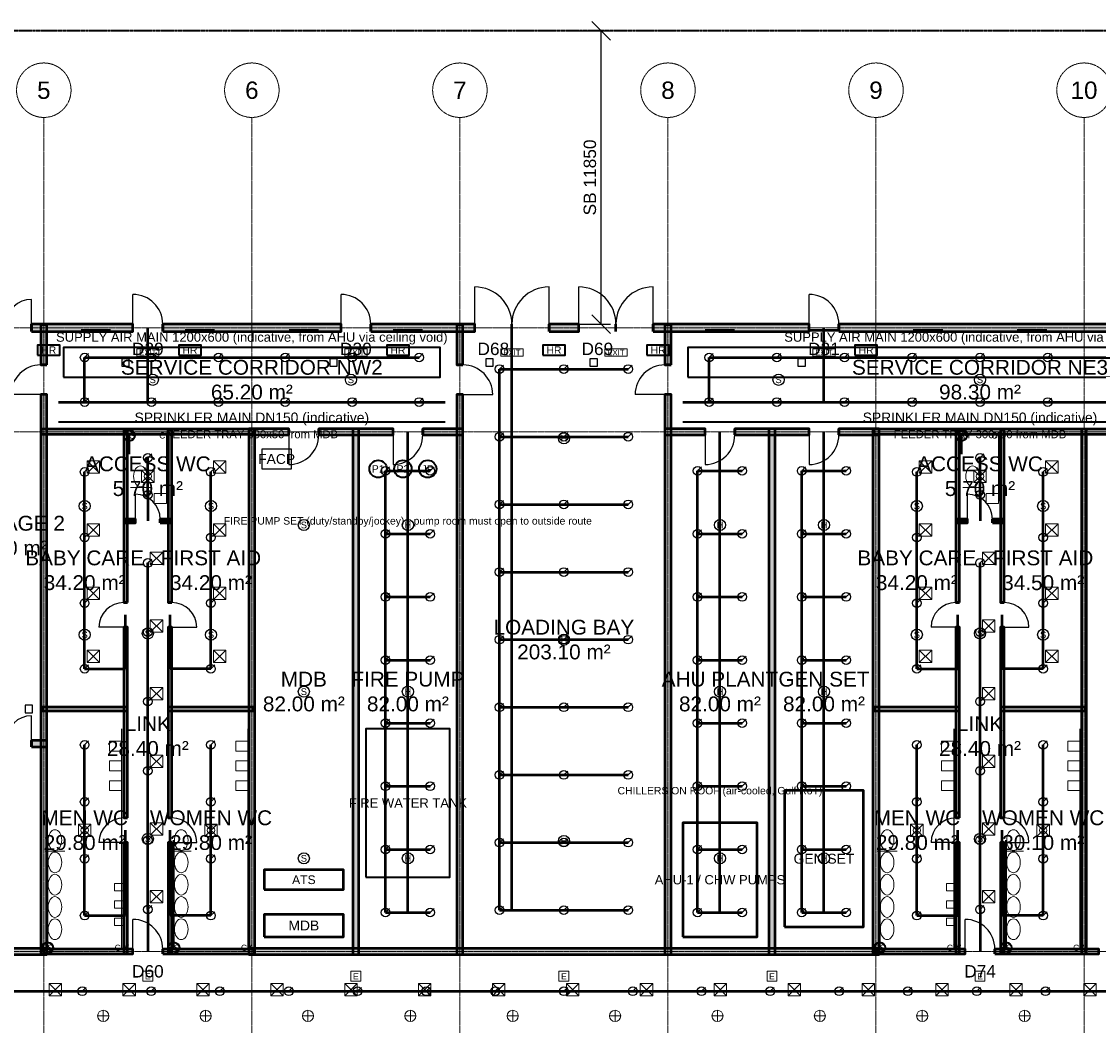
# Model space of a CAD drawing. Header units: millimetres. Extents: x -5300 to 125300, y -375 to 90375.
# Tile 5 of 8: x 38101 to 81583, y 49812 to 90375. Entities that reach past the tile are written whole.
import ezdxf
from ezdxf.enums import TextEntityAlignment as Align

# ---------------------------------------------------------------- set-up
doc = ezdxf.new("R2010")
doc.units = ezdxf.units.MM
for name, pattern in [('CENTER', [5.08, 3.175, -0.635, 0.635, -0.635]), ('DASHED', [1.524, 1.27, -0.254]), ('PHANTOM', [6.35, 3.175, -0.635, 0.635, -0.635, 0.635, -0.635])]:
    doc.linetypes.add(name, pattern=pattern)
for name, color, linetype, lineweight in [('A-ANNO-DIMS', 1, 'Continuous', 18), ('A-ANNO-SYMB', 2, 'Continuous', 18), ('A-AREA-IDEN', 2, 'Continuous', 18), ('A-DOOR', 3, 'Continuous', 25), ('A-GRID', 1, 'CENTER', 13), ('A-WALL', 7, 'Continuous', 50), ('A-WALL-PATT', 8, 'Continuous', 9), ('C-PROP-LINE', 1, 'PHANTOM', 35), ('E-ANNO-TEXT', 52, 'Continuous', 18), ('E-DB', 6, 'Continuous', 50), ('E-FALM', 230, 'Continuous', 25), ('E-LITE', 2, 'Continuous', 18), ('E-LITE-EMER', 40, 'Continuous', 18), ('E-TRAY', 210, 'DASHED', 35), ('FP-ANNO-TEXT', 14, 'Continuous', 18), ('FP-HOSE', 20, 'Continuous', 35), ('FP-SPRK-HEAD', 1, 'Continuous', 25), ('FP-SPRK-PIPE', 12, 'Continuous', 50), ('M-ANNO-TEXT', 150, 'Continuous', 18), ('M-HVAC-EQPT', 30, 'Continuous', 50), ('M-HVAC-RCG', 3, 'Continuous', 18), ('M-HVAC-SAD', 5, 'Continuous', 35), ('M-HVAC-SCD', 4, 'Continuous', 18), ('P-ANNO-TEXT', 94, 'Continuous', 18), ('P-DCW', 160, 'Continuous', 25), ('P-FIXT', 90, 'Continuous', 18), ('P-SANR', 34, 'Continuous', 35)]:
    doc.layers.add(name, color=color, linetype=linetype, lineweight=lineweight)
doc.styles.add('AU-ARIAL', font='arial.ttf')
doc.dimstyles.new('AU-100', dxfattribs={"dimscale": 250, "dimtxt": 2, "dimasz": 1.5, "dimexe": 1.5, "dimexo": 1.5, "dimgap": 0.8, "dimtad": 1, "dimdec": 0, "dimdsep": 46, "dimtxsty": 'AU-ARIAL', "dimtsz": 1.5, "dimcen": 2.5, "dimclrd": 256, "dimclre": 256, "dimclrt": 256, "dimazin": 3, "dimtfac": 1, "dimtmove": 0, "dimatfit": 3})

msp = doc.modelspace()

# ---------------------------------------------------------------- hatches: boundary and pattern name
at = {"layer": 'A-WALL-PATT'}
for points in [[(38500, 77850), (42600, 77850), (42600, 78150), (38500, 78150)], [(39125, 76500), (39125, 78125), (38875, 78125), (38875, 76500)], [(43800, 77850), (51000, 77850), (51000, 78150), (43800, 78150)], [(52200, 77850), (56400, 77850), (56400, 78150), (52200, 78150)], [(55925, 76500), (55925, 78125), (55675, 78125), (55675, 76500)], [(59400, 77850), (60600, 77850), (60600, 78150), (59400, 78150)], [(63600, 77850), (69900, 77850), (69900, 78150), (63600, 78150)], [(64325, 76500), (64325, 78125), (64075, 78125), (64075, 76500)], [(71100, 77850), (82500, 77850), (82500, 78150), (71100, 78150)], [(39125, 52675), (39125, 75300), (38875, 75300), (38875, 52675)], [(55925, 52675), (55925, 75300), (55675, 75300), (55675, 52675)], [(64325, 52675), (64325, 75300), (64075, 75300), (64075, 52675)], [(47275, 73675), (48900, 73675), (48900, 73925), (47275, 73925)], [(47525, 52675), (47525, 73925), (47275, 73925), (47275, 52675)], [(50100, 73675), (53100, 73675), (53100, 73925), (50100, 73925)], [(51725, 52675), (51725, 73925), (51475, 73925), (51475, 52675)], [(54300, 73675), (55925, 73675), (55925, 73925), (54300, 73925)], [(64075, 73675), (65700, 73675), (65700, 73925), (64075, 73925)], [(66900, 73675), (69900, 73675), (69900, 73925), (66900, 73925)], [(68525, 52675), (68525, 73925), (68275, 73925), (68275, 52675)], [(71100, 73675), (72725, 73675), (72725, 73925), (71100, 73925)], [(72725, 52675), (72725, 73925), (72475, 73925), (72475, 52675)], [(38900, 73700), (47500, 73700), (47500, 73900), (38900, 73900)], [(42375, 66900), (42375, 73875), (42225, 73875), (42225, 66900)], [(44175, 66900), (44175, 73875), (44025, 73875), (44025, 66900)], [(72500, 73700), (84700, 73700), (84700, 73900), (72500, 73900)], [(75975, 66900), (75975, 73875), (75825, 73875), (75825, 66900)], [(77775, 66900), (77775, 73875), (77625, 73875), (77625, 66900)], [(81100, 52700), (81100, 73900), (80900, 73900), (80900, 52700)], [(42225, 70125), (42700, 70125), (42700, 70275), (42225, 70275)], [(43700, 70125), (44175, 70125), (44175, 70275), (43700, 70275)], [(75825, 70125), (76300, 70125), (76300, 70275), (75825, 70275)], [(77300, 70125), (77775, 70125), (77775, 70275), (77300, 70275)], [(42375, 58200), (42375, 65900), (42225, 65900), (42225, 58200)], [(44175, 58200), (44175, 65900), (44025, 65900), (44025, 58200)], [(75975, 58200), (75975, 65900), (75825, 65900), (75825, 58200)], [(77775, 58200), (77775, 65900), (77625, 65900), (77625, 58200)], [(38925, 62525), (42375, 62525), (42375, 62675), (38925, 62675)], [(44025, 62525), (47475, 62525), (47475, 62675), (44025, 62675)], [(72525, 62525), (75975, 62525), (75975, 62675), (72525, 62675)], [(77625, 62525), (81075, 62525), (81075, 62675), (77625, 62675)], [(38500, 61075), (39125, 61075), (39125, 61325), (38500, 61325)], [(42375, 52725), (42375, 57200), (42225, 57200), (42225, 52725)], [(44175, 52725), (44175, 57200), (44025, 57200), (44025, 52725)], [(75975, 52725), (75975, 57200), (75825, 57200), (75825, 52725)], [(77775, 52725), (77775, 57200), (77625, 57200), (77625, 52725)], [(35800, 52675), (39125, 52675), (39125, 52925), (35800, 52925)], [(38900, 52700), (42600, 52700), (42600, 52900), (38900, 52900)], [(43800, 52700), (47500, 52700), (47500, 52900), (43800, 52900)], [(47275, 52675), (72725, 52675), (72725, 52925), (47275, 52925)], [(72500, 52700), (76200, 52700), (76200, 52900), (72500, 52900)], [(77400, 52700), (81600, 52700), (81600, 52900), (77400, 52900)]]:
    msp.add_hatch(color=256, dxfattribs=at).paths.add_polyline_path(points)

# ---------------------------------------------------------------- linework, layer by layer
at = {"layer": 'A-DOOR'}
for p, q in [((56400, 78150), (56400, 79650)), ((59400, 78150), (59400, 79650)), ((60600, 78150), (60600, 79650)), ((63600, 78150), (63600, 79650)), ((38500, 78150), (38500, 79150)), ((42600, 78150), (42600, 79350)), ((51000, 78150), (51000, 79350)), ((69900, 78150), (69900, 79350)), ((38875, 75300), (37675, 75300)), ((55925, 75300), (57125, 75300)), ((64075, 75300), (62875, 75300)), ((48900, 73675), (48900, 72475)), ((53100, 73675), (53100, 72475)), ((65700, 73675), (65700, 72475)), ((69900, 73675), (69900, 72475)), ((42700, 70275), (42700, 71275)), ((76300, 70275), (76300, 71275)), ((42225, 65900), (41225, 65900)), ((44175, 65900), (45175, 65900)), ((75825, 65900), (74825, 65900)), ((77775, 65900), (78775, 65900)), ((38500, 61325), (38500, 62325)), ((42225, 57200), (41225, 57200)), ((44175, 57200), (45175, 57200)), ((75825, 57200), (74825, 57200)), ((77775, 57200), (78775, 57200)), ((42600, 52900), (42600, 54100)), ((76200, 52900), (76200, 54100))]:
    msp.add_line(p, q, dxfattribs=at)
for centre, radius, start, end in [((56400, 78150), 1500, 0, 90), ((59400, 78150), 1500, 90, 180), ((60600, 78150), 1500, 0, 90), ((63600, 78150), 1500, 90, 180), ((38500, 78150), 1000, 90, 180), ((42600, 78150), 1200, 0, 90), ((51000, 78150), 1200, 0, 90), ((69900, 78150), 1200, 0, 90), ((38875, 75300), 1200, 90, 180), ((55925, 75300), 1200, 0, 90), ((64075, 75300), 1200, 90, 180), ((48900, 73675), 1200, -90, 0), ((53100, 73675), 1200, -90, 0), ((65700, 73675), 1200, -90, 0), ((69900, 73675), 1200, -90, 0), ((42700, 70275), 1000, 0, 90), ((76300, 70275), 1000, 0, 90), ((42225, 65900), 1000, 90, 180), ((44175, 65900), 1000, 0, 90), ((75825, 65900), 1000, 90, 180), ((77775, 65900), 1000, 0, 90), ((38500, 61325), 1000, 90, 180), ((42225, 57200), 1000, 90, 180), ((44175, 57200), 1000, 0, 90), ((75825, 57200), 1000, 90, 180), ((77775, 57200), 1000, 0, 90), ((42600, 52900), 1200, 0, 90), ((76200, 52900), 1200, 0, 90)]:
    msp.add_arc(centre, radius, start, end, dxfattribs=at)
at = {"layer": 'A-GRID'}
for p, q in [((39000, 7100), (39000, 86500)), ((47400, 7100), (47400, 86500)), ((55800, 7100), (55800, 86500)), ((64200, 7100), (64200, 86500)), ((72600, 7100), (72600, 86500)), ((81000, 7100), (81000, 86500)), ((-3100, 78000), (123100, 78000)), ((-3100, 73800), (123100, 73800)), ((-3100, 52800), (123100, 52800))]:
    msp.add_line(p, q, dxfattribs=at)
for centre in [(39000, 87600), (47400, 87600), (55800, 87600), (64200, 87600), (72600, 87600), (81000, 87600)]:
    msp.add_circle(centre, 1100, dxfattribs=at)
at = {"layer": 'A-WALL'}
for p, q in [((38500, 77850), (38500, 78150)), ((42600, 77850), (42600, 78150)), ((43800, 77850), (43800, 78150)), ((51000, 77850), (51000, 78150)), ((52200, 77850), (52200, 78150)), ((56400, 77850), (56400, 78150)), ((57900, 77850), (57900, 78150)), ((57900, 77850), (57900, 78150)), ((59400, 77850), (59400, 78150)), ((60600, 77850), (60600, 78150)), ((62100, 77850), (62100, 78150)), ((62100, 77850), (62100, 78150)), ((63600, 77850), (63600, 78150)), ((69900, 77850), (69900, 78150)), ((71100, 77850), (71100, 78150)), ((39125, 76500), (38875, 76500)), ((55925, 76500), (55675, 76500)), ((64325, 76500), (64075, 76500)), ((39125, 75300), (38875, 75300)), ((55925, 75300), (55675, 75300)), ((64325, 75300), (64075, 75300)), ((48900, 73675), (48900, 73925)), ((50100, 73675), (50100, 73925)), ((53100, 73675), (53100, 73925)), ((54300, 73675), (54300, 73925)), ((65700, 73675), (65700, 73925)), ((66900, 73675), (66900, 73925)), ((69900, 73675), (69900, 73925)), ((71100, 73675), (71100, 73925)), ((42700, 70125), (42700, 70275)), ((43700, 70125), (43700, 70275)), ((76300, 70125), (76300, 70275)), ((77300, 70125), (77300, 70275)), ((42375, 66900), (42225, 66900)), ((44175, 66900), (44025, 66900)), ((75975, 66900), (75825, 66900)), ((77775, 66900), (77625, 66900)), ((42375, 65900), (42225, 65900)), ((44175, 65900), (44025, 65900)), ((75975, 65900), (75825, 65900)), ((77775, 65900), (77625, 65900)), ((38500, 61075), (38500, 61325)), ((42375, 58200), (42225, 58200)), ((44175, 58200), (44025, 58200)), ((75975, 58200), (75825, 58200)), ((77775, 58200), (77625, 58200)), ((42375, 57200), (42225, 57200)), ((44175, 57200), (44025, 57200)), ((75975, 57200), (75825, 57200)), ((77775, 57200), (77625, 57200)), ((42600, 52700), (42600, 52900)), ((43800, 52700), (43800, 52900)), ((76200, 52700), (76200, 52900)), ((77400, 52700), (77400, 52900))]:
    msp.add_line(p, q, dxfattribs=at)
for points in [[(38500, 77850), (42600, 77850), (42600, 78150), (38500, 78150)], [(39125, 76500), (39125, 78125), (38875, 78125), (38875, 76500)], [(43800, 77850), (51000, 77850), (51000, 78150), (43800, 78150)], [(52200, 77850), (56400, 77850), (56400, 78150), (52200, 78150)], [(55925, 76500), (55925, 78125), (55675, 78125), (55675, 76500)], [(59400, 77850), (60600, 77850), (60600, 78150), (59400, 78150)], [(63600, 77850), (69900, 77850), (69900, 78150), (63600, 78150)], [(64325, 76500), (64325, 78125), (64075, 78125), (64075, 76500)], [(71100, 77850), (82500, 77850), (82500, 78150), (71100, 78150)], [(39125, 52675), (39125, 75300), (38875, 75300), (38875, 52675)], [(55925, 52675), (55925, 75300), (55675, 75300), (55675, 52675)], [(64325, 52675), (64325, 75300), (64075, 75300), (64075, 52675)], [(47275, 73675), (48900, 73675), (48900, 73925), (47275, 73925)], [(47525, 52675), (47525, 73925), (47275, 73925), (47275, 52675)], [(50100, 73675), (53100, 73675), (53100, 73925), (50100, 73925)], [(51725, 52675), (51725, 73925), (51475, 73925), (51475, 52675)], [(54300, 73675), (55925, 73675), (55925, 73925), (54300, 73925)], [(64075, 73675), (65700, 73675), (65700, 73925), (64075, 73925)], [(66900, 73675), (69900, 73675), (69900, 73925), (66900, 73925)], [(68525, 52675), (68525, 73925), (68275, 73925), (68275, 52675)], [(71100, 73675), (72725, 73675), (72725, 73925), (71100, 73925)], [(72725, 52675), (72725, 73925), (72475, 73925), (72475, 52675)], [(38900, 73700), (47500, 73700), (47500, 73900), (38900, 73900)], [(42375, 66900), (42375, 73875), (42225, 73875), (42225, 66900)], [(44175, 66900), (44175, 73875), (44025, 73875), (44025, 66900)], [(72500, 73700), (84700, 73700), (84700, 73900), (72500, 73900)], [(75975, 66900), (75975, 73875), (75825, 73875), (75825, 66900)], [(77775, 66900), (77775, 73875), (77625, 73875), (77625, 66900)], [(81100, 52700), (81100, 73900), (80900, 73900), (80900, 52700)], [(42225, 70125), (42700, 70125), (42700, 70275), (42225, 70275)], [(43700, 70125), (44175, 70125), (44175, 70275), (43700, 70275)], [(75825, 70125), (76300, 70125), (76300, 70275), (75825, 70275)], [(77300, 70125), (77775, 70125), (77775, 70275), (77300, 70275)], [(42375, 58200), (42375, 65900), (42225, 65900), (42225, 58200)], [(44175, 58200), (44175, 65900), (44025, 65900), (44025, 58200)], [(75975, 58200), (75975, 65900), (75825, 65900), (75825, 58200)], [(77775, 58200), (77775, 65900), (77625, 65900), (77625, 58200)], [(38925, 62525), (42375, 62525), (42375, 62675), (38925, 62675)], [(44025, 62525), (47475, 62525), (47475, 62675), (44025, 62675)], [(72525, 62525), (75975, 62525), (75975, 62675), (72525, 62675)], [(77625, 62525), (81075, 62525), (81075, 62675), (77625, 62675)], [(38500, 61075), (39125, 61075), (39125, 61325), (38500, 61325)], [(42375, 52725), (42375, 57200), (42225, 57200), (42225, 52725)], [(44175, 52725), (44175, 57200), (44025, 57200), (44025, 52725)], [(75975, 52725), (75975, 57200), (75825, 57200), (75825, 52725)], [(77775, 52725), (77775, 57200), (77625, 57200), (77625, 52725)], [(35800, 52675), (39125, 52675), (39125, 52925), (35800, 52925)], [(38900, 52700), (42600, 52700), (42600, 52900), (38900, 52900)], [(43800, 52700), (47500, 52700), (47500, 52900), (43800, 52900)], [(47275, 52675), (72725, 52675), (72725, 52925), (47275, 52925)], [(72500, 52700), (76200, 52700), (76200, 52900), (72500, 52900)], [(77400, 52700), (81600, 52700), (81600, 52900), (77400, 52900)]]:
    msp.add_lwpolyline(points, close=True, dxfattribs=at)
at = {"layer": 'C-PROP-LINE'}
msp.add_lwpolyline([(0, 0), (120000, 0), (120000, 90000), (0, 90000)], close=True, dxfattribs=at)
at = {"layer": 'E-DB'}
for points in [[(68900, 53800), (72100, 53800), (72100, 59300), (68900, 59300)], [(47900, 55300), (51100, 55300), (51100, 56100), (47900, 56100)], [(47900, 53400), (51100, 53400), (51100, 54300), (47900, 54300)]]:
    msp.add_lwpolyline(points, close=True, dxfattribs=at)
at = {"layer": 'E-FALM'}
for points in [[(42150, 76450), (42450, 76450), (42450, 76750), (42150, 76750)], [(50550, 76450), (50850, 76450), (50850, 76750), (50550, 76750)], [(56850, 76450), (57150, 76450), (57150, 76750), (56850, 76750)], [(61050, 76450), (61350, 76450), (61350, 76750), (61050, 76750)], [(69450, 76450), (69750, 76450), (69750, 76750), (69450, 76750)], [(47800, 72300), (49000, 72300), (49000, 73100), (47800, 73100)], [(38250, 62450), (38550, 62450), (38550, 62750), (38250, 62750)]]:
    msp.add_lwpolyline(points, close=True, dxfattribs=at)
for centre in [(43400, 75900), (51400, 75900), (68666.7, 75900), (76800, 75900), (60000, 73533.3), (40650, 70800), (45750, 70800), (74250, 70800), (79350, 70800), (49500, 70033.3), (53700, 70033.3), (66300, 70033.3), (70500, 70033.3), (40650, 65600), (43200, 65650), (45750, 65600), (74250, 65600), (76800, 65650), (79350, 65600), (60000, 65400), (49500, 63300), (53700, 63300), (66300, 63300), (70500, 63300), (43200, 57350), (60000, 57266.7), (76800, 57350), (49500, 56566.7), (53700, 56566.7), (66300, 56566.7), (70500, 56566.7)]:
    msp.add_circle(centre, 225, dxfattribs=at)
at = {"layer": 'E-LITE'}
for p, q in [((41175, 50200), (41625, 50200)), ((41400, 49975), (41400, 50425)), ((45308.3, 50200), (45758.3, 50200)), ((45533.3, 49975), (45533.3, 50425)), ((49441.7, 50200), (49891.7, 50200)), ((49666.7, 49975), (49666.7, 50425)), ((53575, 50200), (54025, 50200)), ((53800, 49975), (53800, 50425)), ((57708.3, 50200), (58158.3, 50200)), ((57933.3, 49975), (57933.3, 50425)), ((61841.7, 50200), (62291.7, 50200)), ((62066.7, 49975), (62066.7, 50425)), ((65975, 50200), (66425, 50200)), ((66200, 49975), (66200, 50425)), ((70108.3, 50200), (70558.3, 50200)), ((70333.3, 49975), (70333.3, 50425)), ((74241.7, 50200), (74691.7, 50200)), ((74466.7, 49975), (74466.7, 50425)), ((78375, 50200), (78825, 50200)), ((78600, 49975), (78600, 50425))]:
    msp.add_line(p, q, dxfattribs=at)
at = {"layer": 'E-LITE', "const_width": 100}
for points in [[(40500, 77900), (41700, 77900)], [(44700, 77900), (45900, 77900)], [(48900, 77900), (50100, 77900)], [(53100, 77900), (54300, 77900)], [(65700, 77900), (66900, 77900)], [(69900, 77900), (71100, 77900)], [(74100, 77900), (75300, 77900)], [(78300, 77900), (79500, 77900)]]:
    msp.add_lwpolyline(points, dxfattribs=at)
at = {"layer": 'E-LITE'}
for centre in [(41400, 50200), (45533.3, 50200), (49666.7, 50200), (53800, 50200), (57933.3, 50200), (62066.7, 50200), (66200, 50200), (70333.3, 50200), (74466.7, 50200), (78600, 50200)]:
    msp.add_circle(centre, 225, dxfattribs=at)
at = {"layer": 'E-LITE-EMER'}
for points in [[(42750, 76850), (43650, 76850), (43650, 77150), (42750, 77150)], [(51150, 76850), (52050, 76850), (52050, 77150), (51150, 77150)], [(57450, 76850), (58350, 76850), (58350, 77150), (57450, 77150)], [(61650, 76850), (62550, 76850), (62550, 77150), (61650, 77150)], [(70050, 76850), (70950, 76850), (70950, 77150), (70050, 77150)], [(43000, 51600), (43400, 51600), (43400, 52000), (43000, 52000)], [(51400, 51600), (51800, 51600), (51800, 52000), (51400, 52000)], [(59800, 51600), (60200, 51600), (60200, 52000), (59800, 52000)], [(68200, 51600), (68600, 51600), (68600, 52000), (68200, 52000)], [(76600, 51600), (77000, 51600), (77000, 52000), (76600, 52000)]]:
    msp.add_lwpolyline(points, close=True, dxfattribs=at)
at = {"layer": 'E-TRAY'}
for p, q in [((39600, 74200), (55200, 74200)), ((64800, 74200), (88800, 74200))]:
    msp.add_line(p, q, dxfattribs=at)
at = {"layer": 'FP-HOSE'}
for points in [[(38750, 76900), (39650, 76900), (39650, 77300), (38750, 77300)], [(44450, 76900), (45350, 76900), (45350, 77300), (44450, 77300)], [(52850, 76900), (53750, 76900), (53750, 77300), (52850, 77300)], [(59150, 76900), (60050, 76900), (60050, 77300), (59150, 77300)], [(63350, 76900), (64250, 76900), (64250, 77300), (63350, 77300)], [(71750, 76900), (72650, 76900), (72650, 77300), (71750, 77300)], [(52000, 55800), (55400, 55800), (55400, 61800), (52000, 61800)]]:
    msp.add_lwpolyline(points, close=True, dxfattribs=at)
for centre in [(52500, 72300), (53500, 72300), (54500, 72300)]:
    msp.add_circle(centre, 350, dxfattribs=at)
at = {"layer": 'FP-SPRK-HEAD'}
for p, q in [((40650, 76800), (40807.5, 76957.5)), ((43350, 76800), (43507.5, 76957.5)), ((46050, 76800), (46207.5, 76957.5)), ((48750, 76800), (48907.5, 76957.5)), ((51450, 76800), (51607.5, 76957.5)), ((54150, 76800), (54307.5, 76957.5)), ((65866.7, 76800), (66024.2, 76957.5)), ((68600, 76800), (68757.5, 76957.5)), ((71333.3, 76800), (71490.8, 76957.5)), ((74066.7, 76800), (74224.2, 76957.5)), ((76800, 76800), (76957.5, 76957.5)), ((79533.3, 76800), (79690.8, 76957.5)), ((57400, 76333.3), (57557.5, 76490.8)), ((60000, 76333.3), (60157.5, 76490.8)), ((62600, 76333.3), (62757.5, 76490.8)), ((40650, 75000), (40807.5, 75157.5)), ((43350, 75000), (43507.5, 75157.5)), ((46050, 75000), (46207.5, 75157.5)), ((48750, 75000), (48907.5, 75157.5)), ((51450, 75000), (51607.5, 75157.5)), ((54150, 75000), (54307.5, 75157.5)), ((65866.7, 75000), (66024.2, 75157.5)), ((68600, 75000), (68757.5, 75157.5)), ((71333.3, 75000), (71490.8, 75157.5)), ((74066.7, 75000), (74224.2, 75157.5)), ((76800, 75000), (76957.5, 75157.5)), ((79533.3, 75000), (79690.8, 75157.5)), ((57400, 73600), (57557.5, 73757.5)), ((60000, 73600), (60157.5, 73757.5)), ((62600, 73600), (62757.5, 73757.5)), ((43200, 72750), (43357.5, 72907.5)), ((76800, 72750), (76957.5, 72907.5)), ((40650, 72175), (40807.5, 72332.5)), ((45750, 72175), (45907.5, 72332.5)), ((52800, 72225), (52957.5, 72382.5)), ((54600, 72225), (54757.5, 72382.5)), ((65400, 72225), (65557.5, 72382.5)), ((67200, 72225), (67357.5, 72382.5)), ((69600, 72225), (69757.5, 72382.5)), ((71400, 72225), (71557.5, 72382.5)), ((74250, 72175), (74407.5, 72332.5)), ((79350, 72175), (79507.5, 72332.5)), ((43200, 71250), (43357.5, 71407.5)), ((76800, 71250), (76957.5, 71407.5)), ((57400, 70866.7), (57557.5, 71024.2)), ((60000, 70866.7), (60157.5, 71024.2)), ((62600, 70866.7), (62757.5, 71024.2)), ((40650, 69525), (40807.5, 69682.5)), ((45750, 69525), (45907.5, 69682.5)), ((52800, 69675), (52957.5, 69832.5)), ((54600, 69675), (54757.5, 69832.5)), ((65400, 69675), (65557.5, 69832.5)), ((67200, 69675), (67357.5, 69832.5)), ((69600, 69675), (69757.5, 69832.5)), ((71400, 69675), (71557.5, 69832.5)), ((74250, 69525), (74407.5, 69682.5)), ((79350, 69525), (79507.5, 69682.5)), ((43200, 68500), (43357.5, 68657.5)), ((57400, 68133.3), (57557.5, 68290.8)), ((60000, 68133.3), (60157.5, 68290.8)), ((62600, 68133.3), (62757.5, 68290.8)), ((76800, 68500), (76957.5, 68657.5)), ((40650, 66875), (40807.5, 67032.5)), ((45750, 66875), (45907.5, 67032.5)), ((52800, 67125), (52957.5, 67282.5)), ((54600, 67125), (54757.5, 67282.5)), ((65400, 67125), (65557.5, 67282.5)), ((67200, 67125), (67357.5, 67282.5)), ((69600, 67125), (69757.5, 67282.5)), ((71400, 67125), (71557.5, 67282.5)), ((74250, 66875), (74407.5, 67032.5)), ((79350, 66875), (79507.5, 67032.5)), ((43200, 65700), (43357.5, 65857.5)), ((76800, 65700), (76957.5, 65857.5)), ((57400, 65400), (57557.5, 65557.5)), ((60000, 65400), (60157.5, 65557.5)), ((62600, 65400), (62757.5, 65557.5)), ((40650, 64225), (40807.5, 64382.5)), ((45750, 64225), (45907.5, 64382.5)), ((52800, 64575), (52957.5, 64732.5)), ((54600, 64575), (54757.5, 64732.5)), ((65400, 64575), (65557.5, 64732.5)), ((67200, 64575), (67357.5, 64732.5)), ((69600, 64575), (69757.5, 64732.5)), ((71400, 64575), (71557.5, 64732.5)), ((74250, 64225), (74407.5, 64382.5)), ((79350, 64225), (79507.5, 64382.5)), ((43200, 62900), (43357.5, 63057.5)), ((76800, 62900), (76957.5, 63057.5)), ((57400, 62666.7), (57557.5, 62824.2)), ((60000, 62666.7), (60157.5, 62824.2)), ((62600, 62666.7), (62757.5, 62824.2)), ((52800, 62025), (52957.5, 62182.5)), ((54600, 62025), (54757.5, 62182.5)), ((65400, 62025), (65557.5, 62182.5)), ((67200, 62025), (67357.5, 62182.5)), ((69600, 62025), (69757.5, 62182.5)), ((71400, 62025), (71557.5, 62182.5)), ((40650, 61150), (40807.5, 61307.5)), ((45750, 61150), (45907.5, 61307.5)), ((74250, 61150), (74407.5, 61307.5)), ((79350, 61150), (79507.5, 61307.5)), ((43200, 60100), (43357.5, 60257.5)), ((57400, 59933.3), (57557.5, 60090.8)), ((60000, 59933.3), (60157.5, 60090.8)), ((62600, 59933.3), (62757.5, 60090.8)), ((76800, 60100), (76957.5, 60257.5)), ((52800, 59475), (52957.5, 59632.5)), ((54600, 59475), (54757.5, 59632.5)), ((65400, 59475), (65557.5, 59632.5)), ((67200, 59475), (67357.5, 59632.5)), ((69600, 59475), (69757.5, 59632.5)), ((71400, 59475), (71557.5, 59632.5)), ((40650, 58850), (40807.5, 59007.5)), ((45750, 58850), (45907.5, 59007.5)), ((74250, 58850), (74407.5, 59007.5)), ((79350, 58850), (79507.5, 59007.5)), ((43200, 57300), (43357.5, 57457.5)), ((76800, 57300), (76957.5, 57457.5)), ((52800, 56925), (52957.5, 57082.5)), ((54600, 56925), (54757.5, 57082.5)), ((57400, 57200), (57557.5, 57357.5)), ((60000, 57200), (60157.5, 57357.5)), ((62600, 57200), (62757.5, 57357.5)), ((65400, 56925), (65557.5, 57082.5)), ((67200, 56925), (67357.5, 57082.5)), ((69600, 56925), (69757.5, 57082.5)), ((71400, 56925), (71557.5, 57082.5)), ((40650, 56550), (40807.5, 56707.5)), ((45750, 56550), (45907.5, 56707.5)), ((74250, 56550), (74407.5, 56707.5)), ((79350, 56550), (79507.5, 56707.5)), ((40650, 54250), (40807.5, 54407.5)), ((43200, 54500), (43357.5, 54657.5)), ((45750, 54250), (45907.5, 54407.5)), ((52800, 54375), (52957.5, 54532.5)), ((54600, 54375), (54757.5, 54532.5)), ((57400, 54466.7), (57557.5, 54624.2)), ((60000, 54466.7), (60157.5, 54624.2)), ((62600, 54466.7), (62757.5, 54624.2)), ((65400, 54375), (65557.5, 54532.5)), ((67200, 54375), (67357.5, 54532.5)), ((69600, 54375), (69757.5, 54532.5)), ((71400, 54375), (71557.5, 54532.5)), ((74250, 54250), (74407.5, 54407.5)), ((76800, 54500), (76957.5, 54657.5)), ((79350, 54250), (79507.5, 54407.5)), ((40555.6, 51192.9), (40713.1, 51350.4)), ((43333.3, 51192.9), (43490.8, 51350.4)), ((46111.1, 51192.9), (46268.6, 51350.4)), ((48888.9, 51192.9), (49046.4, 51350.4)), ((51666.7, 51192.9), (51824.2, 51350.4)), ((54444.4, 51192.9), (54601.9, 51350.4)), ((57222.2, 51192.9), (57379.7, 51350.4)), ((60000, 51192.9), (60157.5, 51350.4)), ((62777.8, 51192.9), (62935.3, 51350.4)), ((65555.6, 51192.9), (65713.1, 51350.4)), ((68333.3, 51192.9), (68490.8, 51350.4)), ((71111.1, 51192.9), (71268.6, 51350.4)), ((73888.9, 51192.9), (74046.4, 51350.4)), ((76666.7, 51192.9), (76824.2, 51350.4)), ((79444.4, 51192.9), (79601.9, 51350.4))]:
    msp.add_line(p, q, dxfattribs=at)
for centre in [(40650, 76800), (43350, 76800), (46050, 76800), (48750, 76800), (51450, 76800), (54150, 76800), (65866.7, 76800), (68600, 76800), (71333.3, 76800), (74066.7, 76800), (76800, 76800), (79533.3, 76800), (57400, 76333.3), (60000, 76333.3), (62600, 76333.3), (40650, 75000), (43350, 75000), (46050, 75000), (48750, 75000), (51450, 75000), (54150, 75000), (65866.7, 75000), (68600, 75000), (71333.3, 75000), (74066.7, 75000), (76800, 75000), (79533.3, 75000), (57400, 73600), (60000, 73600), (62600, 73600), (43200, 72750), (76800, 72750), (40650, 72175), (45750, 72175), (52800, 72225), (54600, 72225), (65400, 72225), (67200, 72225), (69600, 72225), (71400, 72225), (74250, 72175), (79350, 72175), (43200, 71250), (76800, 71250), (57400, 70866.7), (60000, 70866.7), (62600, 70866.7), (40650, 69525), (45750, 69525), (52800, 69675), (54600, 69675), (65400, 69675), (67200, 69675), (69600, 69675), (71400, 69675), (74250, 69525), (79350, 69525), (43200, 68500), (57400, 68133.3), (60000, 68133.3), (62600, 68133.3), (76800, 68500), (40650, 66875), (45750, 66875), (52800, 67125), (54600, 67125), (65400, 67125), (67200, 67125), (69600, 67125), (71400, 67125), (74250, 66875), (79350, 66875), (43200, 65700), (76800, 65700), (57400, 65400), (60000, 65400), (62600, 65400), (40650, 64225), (45750, 64225), (52800, 64575), (54600, 64575), (65400, 64575), (67200, 64575), (69600, 64575), (71400, 64575), (74250, 64225), (79350, 64225), (43200, 62900), (76800, 62900), (57400, 62666.7), (60000, 62666.7), (62600, 62666.7), (52800, 62025), (54600, 62025), (65400, 62025), (67200, 62025), (69600, 62025), (71400, 62025), (40650, 61150), (45750, 61150), (74250, 61150), (79350, 61150), (43200, 60100), (57400, 59933.3), (60000, 59933.3), (62600, 59933.3), (76800, 60100), (52800, 59475), (54600, 59475), (65400, 59475), (67200, 59475), (69600, 59475), (71400, 59475), (40650, 58850), (45750, 58850), (74250, 58850), (79350, 58850), (43200, 57300), (76800, 57300), (52800, 56925), (54600, 56925), (57400, 57200), (60000, 57200), (62600, 57200), (65400, 56925), (67200, 56925), (69600, 56925), (71400, 56925), (40650, 56550), (45750, 56550), (74250, 56550), (79350, 56550), (40650, 54250), (43200, 54500), (45750, 54250), (52800, 54375), (54600, 54375), (57400, 54466.7), (60000, 54466.7), (62600, 54466.7), (65400, 54375), (67200, 54375), (69600, 54375), (71400, 54375), (74250, 54250), (76800, 54500), (79350, 54250), (40555.6, 51192.9), (43333.3, 51192.9), (46111.1, 51192.9), (48888.9, 51192.9), (51666.7, 51192.9), (54444.4, 51192.9), (57222.2, 51192.9), (60000, 51192.9), (62777.8, 51192.9), (65555.6, 51192.9), (68333.3, 51192.9), (71111.1, 51192.9), (73888.9, 51192.9), (76666.7, 51192.9), (79444.4, 51192.9)]:
    msp.add_circle(centre, 175, dxfattribs=at)
at = {"layer": 'FP-SPRK-PIPE'}
for p, q in [((43200, 75000), (43200, 78000)), ((57900, 54466.7), (57900, 78000)), ((70500, 75000), (70500, 78000)), ((40650, 76800), (43350, 76800)), ((40650, 75000), (40650, 76800)), ((43350, 76800), (46050, 76800)), ((46050, 76800), (48750, 76800)), ((48750, 76800), (51450, 76800)), ((51450, 76800), (54150, 76800)), ((65866.7, 76800), (68600, 76800)), ((65866.7, 75000), (65866.7, 76800)), ((68600, 76800), (71333.3, 76800)), ((71333.3, 76800), (74066.7, 76800)), ((74066.7, 76800), (76800, 76800)), ((76800, 76800), (79533.3, 76800)), ((79533.3, 76800), (82266.7, 76800)), ((57400, 76333.3), (60000, 76333.3)), ((57400, 73600), (57400, 76333.3)), ((60000, 76333.3), (62600, 76333.3)), ((39600, 75000), (55200, 75000)), ((40650, 75000), (43350, 75000)), ((40650, 75000), (43200, 75000)), ((43350, 75000), (46050, 75000)), ((46050, 75000), (48750, 75000)), ((48750, 75000), (51450, 75000)), ((51450, 75000), (54150, 75000)), ((64800, 75000), (88800, 75000)), ((65866.7, 75000), (68600, 75000)), ((65866.7, 75000), (70500, 75000)), ((68600, 75000), (71333.3, 75000)), ((71333.3, 75000), (74066.7, 75000)), ((74066.7, 75000), (76800, 75000)), ((76800, 75000), (79533.3, 75000)), ((79533.3, 75000), (82266.7, 75000)), ((53700, 54375), (53700, 73800)), ((57400, 73600), (60000, 73600)), ((57400, 70866.7), (57400, 73600)), ((60000, 73600), (62600, 73600)), ((66300, 54375), (66300, 73800)), ((70500, 54375), (70500, 73800)), ((43200, 71250), (43200, 72750)), ((76800, 71250), (76800, 72750)), ((52800, 72225), (54600, 72225)), ((52800, 69675), (52800, 72225)), ((65400, 72225), (67200, 72225)), ((65400, 69675), (65400, 72225)), ((69600, 72225), (71400, 72225)), ((69600, 69675), (69600, 72225)), ((40650, 69525), (40650, 72175)), ((45750, 69525), (45750, 72175)), ((74250, 69525), (74250, 72175)), ((79350, 69525), (79350, 72175)), ((43200, 71250), (43200, 71250)), ((43200, 71250), (43200, 70200)), ((76800, 71250), (76800, 71250)), ((76800, 71250), (76800, 70200)), ((57400, 70866.7), (60000, 70866.7)), ((57400, 68133.3), (57400, 70866.7)), ((60000, 70866.7), (62600, 70866.7)), ((52800, 69675), (54600, 69675)), ((52800, 67125), (52800, 69675)), ((65400, 69675), (67200, 69675)), ((65400, 67125), (65400, 69675)), ((69600, 69675), (71400, 69675)), ((69600, 67125), (69600, 69675)), ((40650, 66875), (40650, 69525)), ((45750, 66875), (45750, 69525)), ((74250, 66875), (74250, 69525)), ((79350, 66875), (79350, 69525)), ((43200, 65700), (43200, 68500)), ((76800, 65700), (76800, 68500)), ((57400, 68133.3), (60000, 68133.3)), ((57400, 65400), (57400, 68133.3)), ((60000, 68133.3), (62600, 68133.3)), ((52800, 67125), (54600, 67125)), ((52800, 64575), (52800, 67125)), ((65400, 67125), (67200, 67125)), ((65400, 64575), (65400, 67125)), ((69600, 67125), (71400, 67125)), ((69600, 64575), (69600, 67125)), ((40650, 64225), (40650, 66875)), ((45750, 64225), (45750, 66875)), ((74250, 64225), (74250, 66875)), ((79350, 64225), (79350, 66875)), ((42300, 64225), (42300, 66400)), ((44100, 64225), (44100, 66400)), ((75900, 64225), (75900, 66400)), ((77700, 64225), (77700, 66400)), ((43200, 62900), (43200, 65700)), ((76800, 62900), (76800, 65700)), ((57400, 65400), (60000, 65400)), ((57400, 62666.7), (57400, 65400)), ((60000, 65400), (62600, 65400)), ((52800, 64575), (54600, 64575)), ((52800, 62025), (52800, 64575)), ((65400, 64575), (67200, 64575)), ((65400, 62025), (65400, 64575)), ((69600, 64575), (71400, 64575)), ((69600, 62025), (69600, 64575)), ((40650, 64225), (42300, 64225)), ((45750, 64225), (44100, 64225)), ((74250, 64225), (75900, 64225)), ((79350, 64225), (77700, 64225)), ((43200, 60100), (43200, 62900)), ((57400, 62666.7), (60000, 62666.7)), ((57400, 59933.3), (57400, 62666.7)), ((60000, 62666.7), (62600, 62666.7)), ((76800, 60100), (76800, 62900)), ((52800, 62025), (54600, 62025)), ((52800, 59475), (52800, 62025)), ((65400, 62025), (67200, 62025)), ((65400, 59475), (65400, 62025)), ((69600, 62025), (71400, 62025)), ((69600, 59475), (69600, 62025)), ((40650, 58850), (40650, 61150)), ((45750, 58850), (45750, 61150)), ((74250, 58850), (74250, 61150)), ((79350, 58850), (79350, 61150)), ((43200, 57300), (43200, 60100)), ((76800, 57300), (76800, 60100)), ((57400, 59933.3), (60000, 59933.3)), ((57400, 57200), (57400, 59933.3)), ((60000, 59933.3), (62600, 59933.3)), ((52800, 59475), (54600, 59475)), ((52800, 56925), (52800, 59475)), ((65400, 59475), (67200, 59475)), ((65400, 56925), (65400, 59475)), ((69600, 59475), (71400, 59475)), ((69600, 56925), (69600, 59475)), ((40650, 56550), (40650, 58850)), ((45750, 56550), (45750, 58850)), ((74250, 56550), (74250, 58850)), ((79350, 56550), (79350, 58850)), ((42300, 54250), (42300, 57700)), ((44100, 54250), (44100, 57700)), ((75900, 54250), (75900, 57700)), ((77700, 54250), (77700, 57700)), ((43200, 54500), (43200, 57300)), ((57400, 57200), (60000, 57200)), ((57400, 54466.7), (57400, 57200)), ((60000, 57200), (62600, 57200)), ((76800, 54500), (76800, 57300)), ((40650, 54250), (40650, 56550)), ((45750, 54250), (45750, 56550)), ((52800, 56925), (54600, 56925)), ((52800, 54375), (52800, 56925)), ((65400, 56925), (67200, 56925)), ((65400, 54375), (65400, 56925)), ((69600, 56925), (71400, 56925)), ((69600, 54375), (69600, 56925)), ((74250, 54250), (74250, 56550)), ((79350, 54250), (79350, 56550)), ((43200, 54500), (43200, 54500)), ((43200, 54500), (43200, 52800)), ((52800, 54375), (54600, 54375)), ((52800, 54375), (53700, 54375)), ((57400, 54466.7), (60000, 54466.7)), ((57400, 54466.7), (57900, 54466.7)), ((60000, 54466.7), (62600, 54466.7)), ((65400, 54375), (67200, 54375)), ((65400, 54375), (66300, 54375)), ((69600, 54375), (71400, 54375)), ((69600, 54375), (70500, 54375)), ((76800, 54500), (76800, 54500)), ((76800, 54500), (76800, 52800)), ((40650, 54250), (42300, 54250)), ((45750, 54250), (44100, 54250)), ((74250, 54250), (75900, 54250)), ((79350, 54250), (77700, 54250)), ((37777.8, 51192.9), (40555.6, 51192.9)), ((40555.6, 51192.9), (43333.3, 51192.9)), ((43333.3, 51192.9), (46111.1, 51192.9)), ((46111.1, 51192.9), (48888.9, 51192.9)), ((48888.9, 51192.9), (51666.7, 51192.9)), ((51666.7, 51192.9), (54444.4, 51192.9)), ((54444.4, 51192.9), (57222.2, 51192.9)), ((57222.2, 51192.9), (60000, 51192.9)), ((60000, 51192.9), (62777.8, 51192.9)), ((62777.8, 51192.9), (65555.6, 51192.9)), ((65555.6, 51192.9), (68333.3, 51192.9)), ((68333.3, 51192.9), (71111.1, 51192.9)), ((71111.1, 51192.9), (73888.9, 51192.9)), ((73888.9, 51192.9), (76666.7, 51192.9)), ((76666.7, 51192.9), (79444.4, 51192.9)), ((79444.4, 51192.9), (82222.2, 51192.9))]:
    msp.add_line(p, q, dxfattribs=at)
at = {"layer": 'M-HVAC-EQPT'}
msp.add_lwpolyline([(64800, 53400), (67800, 53400), (67800, 58000), (64800, 58000)], close=True, dxfattribs=at)
at = {"layer": 'M-HVAC-RCG'}
for p, q in [((42950, 71750), (43450, 72250)), ((42950, 72250), (43450, 71750)), ((76550, 71750), (77050, 72250)), ((76550, 72250), (77050, 71750)), ((40400, 57450), (40900, 57950)), ((40400, 57950), (40900, 57450)), ((45500, 57450), (46000, 57950)), ((45500, 57950), (46000, 57450)), ((74000, 57450), (74500, 57950)), ((74000, 57950), (74500, 57450)), ((79100, 57450), (79600, 57950)), ((79100, 57950), (79600, 57450))]:
    msp.add_line(p, q, dxfattribs=at)
for points in [[(42950, 71750), (43450, 71750), (43450, 72250), (42950, 72250)], [(76550, 71750), (77050, 71750), (77050, 72250), (76550, 72250)], [(40400, 57450), (40900, 57450), (40900, 57950), (40400, 57950)], [(45500, 57450), (46000, 57450), (46000, 57950), (45500, 57950)], [(74000, 57450), (74500, 57450), (74500, 57950), (74000, 57950)], [(79100, 57450), (79600, 57450), (79600, 57950), (79100, 57950)]]:
    msp.add_lwpolyline(points, close=True, dxfattribs=at)
at = {"layer": 'M-HVAC-SAD'}
for points in [[(39800, 76000), (55000, 76000), (55000, 77200), (39800, 77200)], [(65000, 76000), (88600, 76000), (88600, 77200), (65000, 77200)]]:
    msp.add_lwpolyline(points, close=True, dxfattribs=at)
at = {"layer": 'M-HVAC-SCD'}
for p, q in [((40750, 72125), (41250, 72625)), ((40750, 72625), (41250, 72125)), ((45850, 72125), (46350, 72625)), ((45850, 72625), (46350, 72125)), ((74350, 72125), (74850, 72625)), ((74350, 72625), (74850, 72125)), ((79450, 72125), (79950, 72625)), ((79450, 72625), (79950, 72125)), ((40750, 69575), (41250, 70075)), ((40750, 70075), (41250, 69575)), ((45850, 69575), (46350, 70075)), ((45850, 70075), (46350, 69575)), ((74350, 69575), (74850, 70075)), ((74350, 70075), (74850, 69575)), ((79450, 69575), (79950, 70075)), ((79450, 70075), (79950, 69575)), ((43300, 68433.3), (43800, 68933.3)), ((43300, 68933.3), (43800, 68433.3)), ((76900, 68433.3), (77400, 68933.3)), ((76900, 68933.3), (77400, 68433.3)), ((40750, 67025), (41250, 67525)), ((40750, 67525), (41250, 67025)), ((45850, 67025), (46350, 67525)), ((45850, 67525), (46350, 67025)), ((74350, 67025), (74850, 67525)), ((74350, 67525), (74850, 67025)), ((79450, 67025), (79950, 67525)), ((79450, 67525), (79950, 67025)), ((43300, 65700), (43800, 66200)), ((43300, 66200), (43800, 65700)), ((76900, 65700), (77400, 66200)), ((76900, 66200), (77400, 65700)), ((40750, 64475), (41250, 64975)), ((40750, 64975), (41250, 64475)), ((45850, 64475), (46350, 64975)), ((45850, 64975), (46350, 64475)), ((74350, 64475), (74850, 64975)), ((74350, 64975), (74850, 64475)), ((79450, 64475), (79950, 64975)), ((79450, 64975), (79950, 64475)), ((43300, 62966.7), (43800, 63466.7)), ((43300, 63466.7), (43800, 62966.7)), ((76900, 62966.7), (77400, 63466.7)), ((76900, 63466.7), (77400, 62966.7)), ((43300, 60233.3), (43800, 60733.3)), ((43300, 60733.3), (43800, 60233.3)), ((76900, 60233.3), (77400, 60733.3)), ((76900, 60733.3), (77400, 60233.3)), ((43300, 57500), (43800, 58000)), ((43300, 58000), (43800, 57500)), ((76900, 57500), (77400, 58000)), ((76900, 58000), (77400, 57500)), ((43300, 54766.7), (43800, 55266.7)), ((43300, 55266.7), (43800, 54766.7)), ((76900, 54766.7), (77400, 55266.7)), ((76900, 55266.7), (77400, 54766.7)), ((39212, 51007.7), (39712, 51507.7)), ((39212, 51507.7), (39712, 51007.7)), ((42196, 51007.7), (42696, 51507.7)), ((42196, 51507.7), (42696, 51007.7)), ((45180, 51007.7), (45680, 51507.7)), ((45180, 51507.7), (45680, 51007.7)), ((48164, 51007.7), (48664, 51507.7)), ((48164, 51507.7), (48664, 51007.7)), ((51148, 51007.7), (51648, 51507.7)), ((51148, 51507.7), (51648, 51007.7)), ((54132, 51007.7), (54632, 51507.7)), ((54132, 51507.7), (54632, 51007.7)), ((57116, 51007.7), (57616, 51507.7)), ((57116, 51507.7), (57616, 51007.7)), ((60100, 51007.7), (60600, 51507.7)), ((60100, 51507.7), (60600, 51007.7)), ((63084, 51007.7), (63584, 51507.7)), ((63084, 51507.7), (63584, 51007.7)), ((66068, 51007.7), (66568, 51507.7)), ((66068, 51507.7), (66568, 51007.7)), ((69052, 51007.7), (69552, 51507.7)), ((69052, 51507.7), (69552, 51007.7)), ((72036, 51007.7), (72536, 51507.7)), ((72036, 51507.7), (72536, 51007.7)), ((75020, 51007.7), (75520, 51507.7)), ((75020, 51507.7), (75520, 51007.7)), ((78004, 51007.7), (78504, 51507.7)), ((78004, 51507.7), (78504, 51007.7)), ((80988, 51007.7), (81488, 51507.7)), ((80988, 51507.7), (81488, 51007.7))]:
    msp.add_line(p, q, dxfattribs=at)
for points in [[(40750, 72125), (41250, 72125), (41250, 72625), (40750, 72625)], [(45850, 72125), (46350, 72125), (46350, 72625), (45850, 72625)], [(74350, 72125), (74850, 72125), (74850, 72625), (74350, 72625)], [(79450, 72125), (79950, 72125), (79950, 72625), (79450, 72625)], [(40750, 69575), (41250, 69575), (41250, 70075), (40750, 70075)], [(45850, 69575), (46350, 69575), (46350, 70075), (45850, 70075)], [(74350, 69575), (74850, 69575), (74850, 70075), (74350, 70075)], [(79450, 69575), (79950, 69575), (79950, 70075), (79450, 70075)], [(43300, 68433.3), (43800, 68433.3), (43800, 68933.3), (43300, 68933.3)], [(76900, 68433.3), (77400, 68433.3), (77400, 68933.3), (76900, 68933.3)], [(40750, 67025), (41250, 67025), (41250, 67525), (40750, 67525)], [(45850, 67025), (46350, 67025), (46350, 67525), (45850, 67525)], [(74350, 67025), (74850, 67025), (74850, 67525), (74350, 67525)], [(79450, 67025), (79950, 67025), (79950, 67525), (79450, 67525)], [(43300, 65700), (43800, 65700), (43800, 66200), (43300, 66200)], [(76900, 65700), (77400, 65700), (77400, 66200), (76900, 66200)], [(40750, 64475), (41250, 64475), (41250, 64975), (40750, 64975)], [(45850, 64475), (46350, 64475), (46350, 64975), (45850, 64975)], [(74350, 64475), (74850, 64475), (74850, 64975), (74350, 64975)], [(79450, 64475), (79950, 64475), (79950, 64975), (79450, 64975)], [(43300, 62966.7), (43800, 62966.7), (43800, 63466.7), (43300, 63466.7)], [(76900, 62966.7), (77400, 62966.7), (77400, 63466.7), (76900, 63466.7)], [(43300, 60233.3), (43800, 60233.3), (43800, 60733.3), (43300, 60733.3)], [(76900, 60233.3), (77400, 60233.3), (77400, 60733.3), (76900, 60733.3)], [(43300, 57500), (43800, 57500), (43800, 58000), (43300, 58000)], [(76900, 57500), (77400, 57500), (77400, 58000), (76900, 58000)], [(43300, 54766.7), (43800, 54766.7), (43800, 55266.7), (43300, 55266.7)], [(76900, 54766.7), (77400, 54766.7), (77400, 55266.7), (76900, 55266.7)], [(39212, 51007.7), (39712, 51007.7), (39712, 51507.7), (39212, 51507.7)], [(42196, 51007.7), (42696, 51007.7), (42696, 51507.7), (42196, 51507.7)], [(45180, 51007.7), (45680, 51007.7), (45680, 51507.7), (45180, 51507.7)], [(48164, 51007.7), (48664, 51007.7), (48664, 51507.7), (48164, 51507.7)], [(51148, 51007.7), (51648, 51007.7), (51648, 51507.7), (51148, 51507.7)], [(54132, 51007.7), (54632, 51007.7), (54632, 51507.7), (54132, 51507.7)], [(57116, 51007.7), (57616, 51007.7), (57616, 51507.7), (57116, 51507.7)], [(60100, 51007.7), (60600, 51007.7), (60600, 51507.7), (60100, 51507.7)], [(63084, 51007.7), (63584, 51007.7), (63584, 51507.7), (63084, 51507.7)], [(66068, 51007.7), (66568, 51007.7), (66568, 51507.7), (66068, 51507.7)], [(69052, 51007.7), (69552, 51007.7), (69552, 51507.7), (69052, 51507.7)], [(72036, 51007.7), (72536, 51007.7), (72536, 51507.7), (72036, 51507.7)], [(75020, 51007.7), (75520, 51007.7), (75520, 51507.7), (75020, 51507.7)], [(78004, 51007.7), (78504, 51007.7), (78504, 51507.7), (78004, 51507.7)], [(80988, 51007.7), (81488, 51007.7), (81488, 51507.7), (80988, 51507.7)]]:
    msp.add_lwpolyline(points, close=True, dxfattribs=at)
at = {"layer": 'P-DCW'}
for p, q in [((43950, 73650), (43950, 71000)), ((77550, 73650), (77550, 71000)), ((42150, 52950), (42150, 61800)), ((47250, 52950), (47250, 61800)), ((75750, 52950), (75750, 61800)), ((80850, 52950), (80850, 61800))]:
    msp.add_line(p, q, dxfattribs=at)
at = {"layer": 'P-FIXT'}
for p, q in [((42500, 71550), (43300, 71550)), ((76100, 71550), (76900, 71550)), ((39050, 56850), (39850, 56850)), ((44150, 56850), (44950, 56850)), ((72650, 56850), (73450, 56850)), ((77750, 56850), (78550, 56850))]:
    msp.add_line(p, q, dxfattribs=at)
for points in [[(43450, 70900), (43950, 70900), (43950, 71300), (43450, 71300)], [(77050, 70900), (77550, 70900), (77550, 71300), (77050, 71300)], [(41650, 60900), (42150, 60900), (42150, 61300), (41650, 61300)], [(46750, 60900), (47250, 60900), (47250, 61300), (46750, 61300)], [(75250, 60900), (75750, 60900), (75750, 61300), (75250, 61300)], [(80350, 60900), (80850, 60900), (80850, 61300), (80350, 61300)], [(41650, 60100), (42150, 60100), (42150, 60500), (41650, 60500)], [(46750, 60100), (47250, 60100), (47250, 60500), (46750, 60500)], [(75250, 60100), (75750, 60100), (75750, 60500), (75250, 60500)], [(80350, 60100), (80850, 60100), (80850, 60500), (80350, 60500)], [(41650, 59300), (42150, 59300), (42150, 59700), (41650, 59700)], [(46750, 59300), (47250, 59300), (47250, 59700), (46750, 59700)], [(75250, 59300), (75750, 59300), (75750, 59700), (75250, 59700)], [(80350, 59300), (80850, 59300), (80850, 59700), (80350, 59700)], [(41850, 55250), (42200, 55250), (42200, 55550), (41850, 55550)], [(75450, 55250), (75800, 55250), (75800, 55550), (75450, 55550)], [(41850, 54550), (42200, 54550), (42200, 54850), (41850, 54850)], [(75450, 54550), (75800, 54550), (75800, 54850), (75450, 54850)], [(41850, 53850), (42200, 53850), (42200, 54150), (41850, 54150)], [(75450, 53850), (75800, 53850), (75800, 54150), (75450, 54150)]]:
    msp.add_lwpolyline(points, close=True, dxfattribs=at)
for centre in [(43200, 72000), (76800, 72000), (40650, 57700), (45750, 57700), (74250, 57700), (79350, 57700)]:
    msp.add_circle(centre, 150, dxfattribs=at)
for centre in [(42900, 72000), (76500, 72000), (39450, 57300), (44550, 57300), (73050, 57300), (78150, 57300), (39450, 56400), (44550, 56400), (73050, 56400), (78150, 56400), (39450, 55500), (44550, 55500), (73050, 55500), (78150, 55500), (39450, 54600), (44550, 54600), (73050, 54600), (78150, 54600), (39450, 53700), (44550, 53700), (73050, 53700), (78150, 53700)]:
    msp.add_ellipse(centre, major_axis=(0, 420), ratio=0.65, dxfattribs=at)
at = {"layer": 'P-SANR'}
for p, q in [((42450, 73650), (42450, 72900)), ((76050, 73650), (76050, 72900)), ((39150, 52950), (39150, 57300)), ((44250, 52950), (44250, 57300)), ((72750, 52950), (72750, 57300)), ((77850, 52950), (77850, 57300))]:
    msp.add_line(p, q, dxfattribs=at)
for centre in [(42450, 73650), (76050, 73650), (39150, 52950), (44250, 52950), (72750, 52950), (77850, 52950)]:
    msp.add_circle(centre, 225, dxfattribs=at)

# ---------------------------------------------------------------- texts
at = {"layer": 'A-ANNO-SYMB', "style": 'AU-ARIAL'}
for s, p in [('D29', (43200, 77150)), ('D30', (51600, 77150)), ('D68', (57150, 77150)), ('D69', (61350, 77150)), ('D31', (70500, 77150)), ('D60', (43200, 52000)), ('D74', (76800, 52000))]:
    msp.add_text(s, height=500, dxfattribs=at).set_placement(p, align=Align.MIDDLE_CENTER)
at = {"layer": 'A-AREA-IDEN', "char_height": 600, "attachment_point": 5, "style": 'AU-ARIAL'}
for s, insert in [('SERVICE CORRIDOR NW2\\P65.20 m²', (47400, 75900)), ('SERVICE CORRIDOR NE3\\P98.30 m²', (76800, 75900)), ('ACCESS WC\\P5.70 m²', (43200, 72000)), ('ACCESS WC\\P5.70 m²', (76800, 72000)), ('PASSAGE 2\\P45.40 m²', (37500, 69600)), ('BABY CARE\\P34.20 m²', (40650, 68200)), ('FIRST AID\\P34.20 m²', (45750, 68200)), ('BABY CARE\\P34.20 m²', (74250, 68200)), ('FIRST AID\\P34.50 m²', (79350, 68200)), ('LOADING BAY\\P203.10 m²', (60000, 65400)), ('MDB\\P82.00 m²', (49500, 63300)), ('FIRE PUMP\\P82.00 m²', (53700, 63300)), ('AHU PLANT\\P82.00 m²', (66300, 63300)), ('GEN SET\\P82.00 m²', (70500, 63300)), ('LINK\\P28.40 m²', (43200, 61500)), ('LINK\\P28.40 m²', (76800, 61500)), ('MEN WC\\P29.80 m²', (40650, 57700)), ('WOMEN WC\\P29.80 m²', (45750, 57700)), ('MEN WC\\P29.80 m²', (74250, 57700)), ('WOMEN WC\\P30.10 m²', (79350, 57700))]:
    msp.add_mtext(s, dxfattribs=dict(at, insert=insert))
at = {"layer": 'A-GRID', "style": 'AU-ARIAL'}
for s, p in [('5', (39000, 87600)), ('6', (47400, 87600)), ('7', (55800, 87600)), ('8', (64200, 87600)), ('9', (72600, 87600)), ('10', (81000, 87600))]:
    msp.add_text(s, height=700, dxfattribs=at).set_placement(p, align=Align.MIDDLE_CENTER)
at = {"layer": 'E-ANNO-TEXT', "style": 'AU-ARIAL'}
for s, height, p in [('EXIT', 225, (43200, 77000)), ('EXIT', 225, (51600, 77000)), ('EXIT', 225, (57900, 77000)), ('EXIT', 225, (62100, 77000)), ('EXIT', 225, (70500, 77000)), ('FEEDER TRAY 300x50 from MDB', 325, (47400, 73700)), ('FEEDER TRAY 300x50 from MDB', 325, (76800, 73700)), ('FACP', 400, (48400, 72700)), ('GEN SET', 400, (70500, 56550)), ('ATS', 350, (49500, 55700)), ('MDB', 400, (49500, 53850))]:
    msp.add_text(s, height=height, dxfattribs=at).set_placement(p, align=Align.MIDDLE_CENTER)
at = {"layer": 'E-FALM', "style": 'AU-ARIAL'}
for s, p in [('S', (43400, 75900)), ('S', (51400, 75900)), ('S', (68666.7, 75900)), ('S', (76800, 75900)), ('H', (60000, 73533.3)), ('S', (40650, 70800)), ('S', (45750, 70800)), ('S', (74250, 70800)), ('S', (79350, 70800)), ('S', (49500, 70033.3)), ('H', (53700, 70033.3)), ('H', (66300, 70033.3)), ('H', (70500, 70033.3)), ('S', (40650, 65600)), ('S', (43200, 65650)), ('S', (45750, 65600)), ('S', (74250, 65600)), ('S', (76800, 65650)), ('S', (79350, 65600)), ('H', (60000, 65400)), ('S', (49500, 63300)), ('H', (53700, 63300)), ('H', (66300, 63300)), ('H', (70500, 63300)), ('S', (43200, 57350)), ('H', (60000, 57266.7)), ('S', (76800, 57350)), ('S', (49500, 56566.7)), ('H', (53700, 56566.7)), ('H', (66300, 56566.7)), ('H', (70500, 56566.7))]:
    msp.add_text(s, height=270, dxfattribs=at).set_placement(p, align=Align.MIDDLE_CENTER)
at = {"layer": 'E-LITE-EMER', "style": 'AU-ARIAL'}
for p in [(43200, 51800), (51600, 51800), (60000, 51800), (68400, 51800), (76800, 51800)]:
    msp.add_text('E', height=250, dxfattribs=at).set_placement(p, align=Align.MIDDLE_CENTER)
at = {"layer": 'FP-ANNO-TEXT', "style": 'AU-ARIAL'}
for s, height, p in [('HR', 300, (39200, 77100)), ('HR', 300, (44900, 77100)), ('HR', 300, (53300, 77100)), ('HR', 300, (59600, 77100)), ('HR', 300, (63800, 77100)), ('HR', 300, (72200, 77100)), ('SPRINKLER MAIN DN150 (indicative)', 400, (47400, 74375)), ('SPRINKLER MAIN DN150 (indicative)', 400, (76800, 74375)), ('P1', 300, (52500, 72300)), ('P2', 300, (53500, 72300)), ('JP', 300, (54500, 72300)), ('FIRE PUMP SET (duty/standby/jockey) - pump room must open to outside route', 300, (53700, 70200)), ('FIRE WATER TANK', 375, (53700, 58800))]:
    msp.add_text(s, height=height, dxfattribs=at).set_placement(p, align=Align.MIDDLE_CENTER)
at = {"layer": 'M-ANNO-TEXT', "style": 'AU-ARIAL'}
for s, height, p in [('SUPPLY AIR MAIN 1200x600 (indicative, from AHU via ceiling void)', 375, (47400, 77625)), ('SUPPLY AIR MAIN 1200x600 (indicative, from AHU via ceiling void)', 375, (76800, 77625)), ('CHILLERS ON ROOF (air-cooled, Gulf RoT)', 300, (66300, 59300)), ('AHU-1 / CHW PUMPS', 375, (66300, 55700))]:
    msp.add_text(s, height=height, dxfattribs=at).set_placement(p, align=Align.MIDDLE_CENTER)
at = {"layer": 'P-ANNO-TEXT', "style": 'AU-ARIAL'}
for s, p in [('SS', (42450, 73650)), ('CW', (43950, 73650)), ('SS', (76050, 73650)), ('CW', (77550, 73650)), ('SS', (39150, 52950)), ('CW', (42150, 52950)), ('SS', (44250, 52950)), ('CW', (47250, 52950)), ('SS', (72750, 52950)), ('CW', (75750, 52950)), ('SS', (77850, 52950)), ('CW', (80850, 52950))]:
    msp.add_text(s, height=250, dxfattribs=at).set_placement(p, align=Align.MIDDLE_CENTER)

# ---------------------------------------------------------------- dimensions: what is measured, and where the dimension line sits
at = {"layer": 'A-ANNO-DIMS'}
msp.add_linear_dim(base=(61500, 78150), p1=(60000, 78150), p2=(60000, 90000), angle=90, text='SB <>', dimstyle='AU-100', dxfattribs=at).render()

doc.saveas('drawing.dxf')
